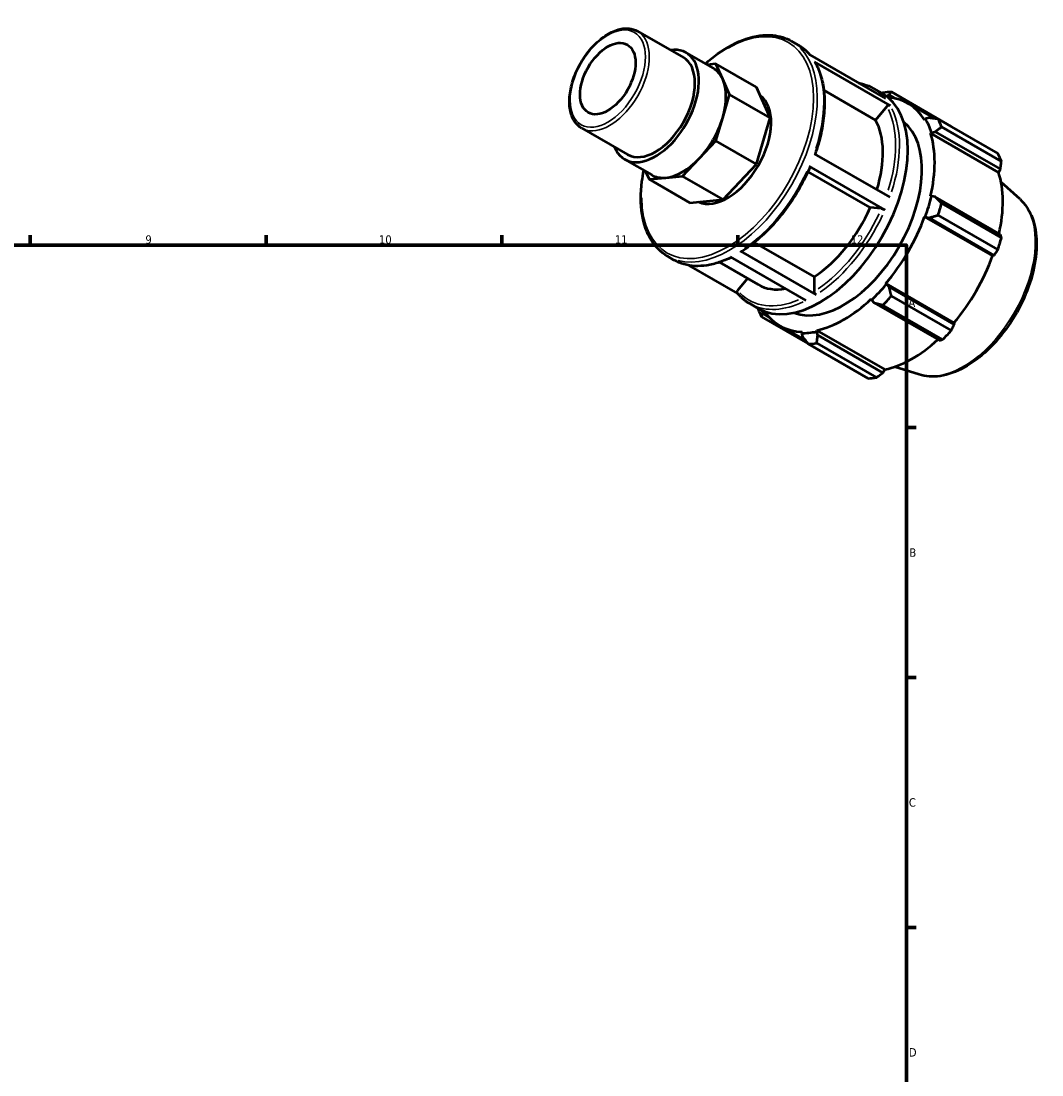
# Model space of a CAD drawing. Header units: millimetres. Extents: x 0 to 931, y 0 to 641.
# Tile 5 of 5: x 558 to 861, y 327 to 641. Entities that reach past the tile are written whole.
import ezdxf

# ---------------------------------------------------------------- set-up
doc = ezdxf.new("R2010")
doc.units = ezdxf.units.MM
for name, color, linetype, lineweight in [('Border (ISO)', 7, 'Continuous', 70), ('Visible (ISO)', 7, 'Continuous', 50), ('Visible Narrow (ISO)', 7, 'Continuous', 35)]:
    doc.layers.add(name, color=color, linetype=linetype, lineweight=lineweight)
doc.styles.add('Note Text (ISO)', font='tahoma.ttf')

# ---------------------------------------------------------------- blocks, each defined once
blk = doc.blocks.new('Borders Default Border')
at = {"layer": 'Border (ISO)'}
for p, q in [((560.67, 574), (560.67, 576.9)), ((630.75, 574), (630.75, 576.9)), ((700.83, 574), (700.83, 576.9)), ((770.92, 574), (770.92, 576.9)), ((821, 519.75), (823.9, 519.75)), ((821, 445.5), (823.9, 445.5)), ((821, 371.25), (823.9, 371.25))]:
    blk.add_line(p, q, dxfattribs=at)
at = {"layer": 'Border (ISO)', "flags": 128}
blk.add_lwpolyline([(20, 20), (20, 574), (821, 574), (821, 20), (20, 20)], dxfattribs=at)
at = {"layer": 'Border (ISO)', "color": 232, "true_color": 0xca0064, "char_height": 2.5, "attachment_point": 7, "style": 'Note Text (ISO)'}
for s, insert in [('9', (594.88, 574.35)), ('10', (664.29, 574.35)), ('11', (734.37, 574.4)), ('12', (804.46, 574.4)), ('A', (821.59, 555.62)), ('B', (821.89, 481.38)), ('C', (821.73, 407.08)), ('D', (821.73, 332.88))]:
    blk.add_mtext(s, dxfattribs=dict(at, insert=insert))

msp = doc.modelspace()

# ---------------------------------------------------------------- linework, layer by layer
at = {"layer": 'Visible (ISO)'}
for p, q in [((741.141, 637.537), (754.718, 629.719)), ((786.85, 634.612), (788.77, 633.507)), ((755.547, 631.16), (763.584, 626.532)), ((792.267, 630.527), (814.753, 617.579)), ((764.355, 627.827), (761.771, 627.576)), ((766.405, 623.286), (764.355, 627.827)), ((776.41, 620.885), (764.355, 627.827)), ((816.189, 615.494), (793.703, 628.443)), ((768.454, 618.745), (766.405, 623.286)), ((780.509, 611.803), (776.41, 620.885)), ((811.256, 620.558), (813.741, 619.127)), ((766.405, 611.843), (768.454, 618.745)), ((780.509, 611.803), (768.454, 618.745)), ((811.849, 611.127), (796.466, 619.985)), ((815.051, 618.257), (815.876, 618.661)), ((815.876, 618.661), (817.901, 617.494)), ((834.295, 609.258), (816.532, 619.487)), ((815.133, 615.21), (811.849, 611.127)), ((821.473, 616.094), (829.31, 611.581)), ((764.355, 604.941), (766.405, 611.843)), ((776.41, 597.999), (780.509, 611.803)), ((826.617, 611.52), (826.36, 611.217)), ((827.711, 611.792), (826.617, 611.52)), ((830.415, 611.431), (848.178, 601.202)), ((724.549, 608.724), (738.125, 600.906)), ((828.159, 607.233), (828.435, 607.493)), ((828.435, 607.493), (829.568, 607.679)), ((829.568, 607.679), (848.913, 596.539)), ((849.226, 598.879), (831.463, 609.108)), ((759.407, 599.722), (764.355, 604.941)), ((776.41, 597.999), (764.355, 604.941)), ((828.159, 607.233), (848.4, 595.577)), ((737.296, 599.466), (745.332, 594.838)), ((754.458, 594.503), (759.407, 599.722)), ((793.58, 601.154), (816.066, 588.205)), ((743.501, 595.892), (744.561, 593.543)), ((766.513, 587.561), (776.41, 597.999)), ((810.263, 585.141), (791.759, 595.796)), ((814.603, 584.469), (792.117, 597.418)), ((848.913, 596.539), (848.4, 595.577)), ((744.561, 593.543), (749.51, 594.023)), ((756.616, 586.601), (744.561, 593.543)), ((749.51, 594.023), (754.458, 594.503)), ((766.513, 587.561), (754.458, 594.503)), ((854.778, 587.596), (849.126, 592.725)), ((756.616, 586.601), (766.513, 587.561)), ((828.435, 588.543), (828.159, 588.485)), ((829.568, 588.326), (828.435, 588.543)), ((848.913, 577.187), (829.568, 588.326)), ((831.463, 586.408), (849.226, 576.179)), ((813.547, 584.84), (810.263, 585.141)), ((848.178, 572.649), (830.415, 582.878)), ((826.36, 582.429), (826.617, 582.422)), ((826.36, 582.429), (846.601, 570.773)), ((826.617, 582.422), (827.711, 582.075)), ((827.711, 582.075), (847.056, 570.935)), ((775.811, 574.807), (793.589, 564.569)), ((750.022, 570.658), (751.941, 569.553)), ((791.255, 557.556), (768.769, 570.505)), ((771.668, 572.157), (794.154, 559.208)), ((847.056, 570.935), (846.601, 570.773)), ((756.356, 567.977), (770.848, 559.631)), ((765.422, 568.887), (776.93, 562.26)), ((773.734, 564.1), (770.855, 560.52)), ((793.589, 564.569), (793.589, 560.189)), ((815.028, 562.349), (814.894, 562.57)), ((814.894, 562.57), (835.135, 550.914)), ((815.876, 561.575), (815.028, 562.349)), ((835.22, 550.435), (815.876, 561.575)), ((810.552, 557.99), (810.639, 557.72)), ((810.639, 557.72), (811.394, 556.847)), ((816.532, 558.833), (834.295, 548.604)), ((774.427, 556.604), (776.912, 555.173)), ((778.337, 553.643), (778.278, 554.495)), ((811.394, 556.847), (830.738, 545.708)), ((831.764, 545.934), (814.001, 556.163)), ((777.954, 552.668), (791.75, 544.724)), ((780.307, 552.508), (778.337, 553.643)), ((783.417, 550.008), (791.074, 545.599)), ((789.995, 548.231), (789.861, 547.857)), ((794.25, 548.282), (794.337, 548.652)), ((794.655, 547.208), (794.25, 548.282)), ((794.337, 548.652), (814.578, 536.996)), ((835.135, 550.914), (835.22, 550.435)), ((789.861, 547.857), (790.173, 546.774)), ((814, 536.069), (794.655, 547.208)), ((809.6, 534.383), (791.836, 544.612)), ((794.367, 544.857), (812.13, 534.628)), ((814.578, 536.996), (814, 536.069)), ((824.782, 535.507), (817.509, 537.821))]:
    msp.add_line(p, q, dxfattribs=at)
msp.add_ellipse((732.279, 623.457), major_axis=(5.807, 10.085), ratio=0.5780931, dxfattribs=at)
for centre, major_axis, start_param, end_param in [((746.422, 615.313), (9.126, 15.847), 2.711893, 6.712885), ((746.422, 615.313), (8.296, 14.407), 3.1415927, 6.2831853), ((754.458, 610.685), (9.126, 15.847), 5.8885525, 6.2831853), ((754.458, 610.685), (9.126, 15.847), 5.1031544, 5.8885525), ((767.87, 602.961), (9.126, 15.847), 3.1947918, 6.2277137), ((795.326, 587.15), (18.414, 31.977), 3.1415927, 6.2831853), ((804.184, 582.049), (20.46, 35.53), 0.3435016, 0.4380292), ((802.445, 583.051), (19.028, 33.043), 5.975819, 6.5581277), ((754.458, 610.685), (9.126, 15.847), 4.3177562, 5.1031544), ((792.276, 588.907), (15.345, 26.647), 5.0874296, 5.9464417), ((802.445, 583.051), (19.233, 33.398), 5.8012861, 5.975819), ((804.184, 582.049), (20.46, 35.53), 5.8412887, 5.9358163), ((802.445, 583.051), (16.368, 28.424), 3.231699, 6.193079), ((802.445, 583.051), (19.028, 33.043), 5.1904208, 5.8012861), ((754.458, 610.685), (-9.126, -15.847), 0.3907654, 1.1761635), ((821.947, 571.82), (20.46, 35.53), 5.8412887, 5.9358163), ((822.686, 571.395), (-19.028, -33.043), 2.0656152, 2.6596934), ((754.458, 610.685), (-9.126, -15.847), 0, 0.3907654), ((802.445, 583.051), (-19.233, -33.398), 1.8742952, 2.0488282), ((804.184, 582.049), (20.46, 35.53), 5.0558906, 5.1504181), ((792.276, 588.907), (-15.345, -26.647), 0.8438889, 1.7576515), ((802.445, 583.051), (19.028, 33.043), 4.4050227, 5.0158879), ((821.947, 571.82), (-20.46, -35.53), 1.9142979, 2.0088255), ((822.686, 571.395), (-19.028, -33.043), 1.26343, 1.8742952), ((792.276, 588.907), (-15.345, -26.647), 0, 0.4508532), ((802.445, 583.051), (-19.233, -33.398), 1.0888971, 1.26343), ((802.445, 583.051), (19.028, 33.043), 3.6196245, 4.2304897), ((804.184, 582.049), (20.46, 35.53), 4.2704924, 4.36502), ((804.184, 582.049), (-20.46, -35.53), 5.8412887, 5.9358163), ((802.445, 583.051), (-19.028, -33.043), 6.0082429, 6.5866842), ((802.445, 583.051), (-19.233, -33.398), 0.3034989, 0.4780318), ((821.947, 571.82), (-20.46, -35.53), 1.1288997, 1.2234273), ((822.686, 571.395), (-19.028, -33.043), 0.4780318, 1.0719493), ((804.184, 582.049), (-20.46, -35.53), 0.3435016, 0.4380292), ((821.947, 571.82), (-20.46, -35.53), 0.3435016, 0.4380292)]:
    msp.add_ellipse(centre, major_axis=major_axis, ratio=0.5780931, start_param=start_param, end_param=end_param, dxfattribs=at)
for points, knots in [([(724.549, 608.724), (723.659, 609.237), (722.903, 609.978), (721.71, 611.848), (721.289, 612.994), (720.82, 615.607), (720.793, 617.09), (721.148, 620.21), (721.533, 621.847), (722.67, 625.104), (723.421, 626.722), (725.209, 629.781), (726.247, 631.223), (728.511, 633.792), (729.738, 634.918), (732.272, 636.74), (733.579, 637.435), (736.144, 638.295), (737.404, 638.466), (739.502, 638.253), (740.37, 637.981), (741.141, 637.537)], [3.9250571, 3.9250571, 3.9250571, 3.9250571, 4.2177346, 4.2177346, 4.5264454, 4.5264454, 4.8522748, 4.8522748, 5.1803203, 5.1803203, 5.5070323, 5.5070323, 5.8331691, 5.8331691, 6.1599599, 6.1599599, 6.488061, 6.488061, 6.8132795, 6.8132795, 7.0666498, 7.0666498, 7.0666498, 7.0666498]), ([(761.238, 627.883), (762.439, 628.95), (763.664, 629.932), (767.691, 632.815), (770.545, 634.325), (776.107, 636.203), (778.817, 636.574), (783.323, 636.147), (785.194, 635.566), (786.85, 634.612)], [6.0189388, 6.0189388, 6.0189388, 6.0189388, 6.1627316, 6.1627316, 6.4863576, 6.4863576, 6.8088852, 6.8088852, 7.0666498, 7.0666498, 7.0666498, 7.0666498]), ([(788.77, 633.507), (789.044, 633.349), (789.312, 633.181), (789.837, 632.825), (790.093, 632.637), (790.592, 632.242), (790.836, 632.035), (791.309, 631.602), (791.538, 631.376), (791.963, 630.928), (792.159, 630.708), (792.349, 630.48)], [0.78346445, 0.78346445, 0.78346445, 0.78346445, 0.82613305, 0.82613305, 0.86880165, 0.86880165, 0.91147024, 0.91147024, 0.95413884, 0.95413884, 0.99276739, 0.99276739, 0.99276739, 0.99276739]), ([(793.703, 628.443), (793.773, 628.403), (793.841, 628.338), (793.886, 628.267), (793.889, 628.261), (793.892, 628.255)], [0, 0, 0, 0, 0.029601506, 0.029601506, 0.032021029, 0.032021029, 0.032021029, 0.032021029]), ([(793.892, 628.255), (794.638, 626.955), (795.239, 625.502), (796.137, 622.347), (796.435, 620.644), (796.724, 617.045), (796.715, 615.149), (796.395, 611.226), (796.084, 609.2), (795.178, 605.111), (794.586, 603.049), (793.864, 600.991)], [1.10813973, 1.10813973, 1.10813973, 1.10813973, 1.2952331, 1.2952331, 1.48232648, 1.48232648, 1.66941985, 1.66941985, 1.85651323, 1.85651323, 2.04122584, 2.04122584, 2.04122584, 2.04122584]), ([(806.841, 622.135), (807.332, 622.05), (807.813, 621.941), (809.332, 621.511), (810.327, 621.093), (811.256, 620.558)], [0.57416152, 0.57416152, 0.57416152, 0.57416152, 0.63900809, 0.63900809, 0.78346445, 0.78346445, 0.78346445, 0.78346445]), ([(815.133, 615.21), (815.193, 615.285), (815.281, 615.364), (815.446, 615.473), (815.553, 615.521), (815.738, 615.571), (815.848, 615.581), (816.023, 615.564), (816.119, 615.534), (816.189, 615.494)], [0.35577745, 0.35577745, 0.35577745, 0.35577745, 0.38547178, 0.38547178, 0.41513602, 0.41513602, 0.44476554, 0.44476554, 0.47436705, 0.47436705, 0.47436705, 0.47436705]), ([(750.022, 570.658), (748.049, 571.794), (746.385, 573.459), (743.811, 577.687), (742.92, 580.273), (742.001, 586.129), (741.994, 589.416), (742.574, 593.96), (742.758, 595.069), (742.986, 596.189)], [3.9250571, 3.9250571, 3.9250571, 3.9250571, 4.2319511, 4.2319511, 4.547524, 4.547524, 4.8704865, 4.8704865, 4.9727681, 4.9727681, 4.9727681, 4.9727681]), ([(792.372, 597.172), (791.482, 595.105), (790.466, 593.063), (788.217, 589.098), (786.985, 587.175), (784.345, 583.513), (782.937, 581.775), (779.995, 578.542), (778.46, 577.047), (775.313, 574.354), (773.701, 573.154), (772.077, 572.124)], [2.1557726, 2.1557726, 2.1557726, 2.1557726, 2.34279982, 2.34279982, 2.52982704, 2.52982704, 2.71685426, 2.71685426, 2.90388149, 2.90388149, 3.09090871, 3.09090871, 3.09090871, 3.09090871]), ([(792.117, 597.418), (792.187, 597.378), (792.255, 597.332), (792.338, 597.262), (792.367, 597.225), (792.376, 597.191), (792.375, 597.181), (792.371, 597.173)], [0, 0, 0, 0, 0.029601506, 0.029601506, 0.059231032, 0.059231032, 0.07138712, 0.07138712, 0.07138712, 0.07138712]), ([(854.778, 587.596), (856.201, 586.304), (857.327, 584.648), (859.005, 580.663), (859.499, 578.284), (859.766, 573.047), (859.505, 570.168), (858.25, 564.274), (857.257, 561.259), (854.653, 555.394), (853.046, 552.546), (849.373, 547.282), (847.309, 544.867), (842.905, 540.702), (840.565, 538.956), (835.81, 536.332), (833.394, 535.454), (828.86, 534.767), (826.727, 534.888), (824.782, 535.507)], [0.9087145, 0.9087145, 0.9087145, 0.9087145, 1.1973073, 1.1973073, 1.513595, 1.513595, 1.8442104, 1.8442104, 2.1746148, 2.1746148, 2.5033981, 2.5033981, 2.8321004, 2.8321004, 3.1623124, 3.1623124, 3.4932442, 3.4932442, 3.799807, 3.799807, 3.799807, 3.799807]), ([(813.547, 584.84), (813.607, 584.834), (813.695, 584.818), (813.86, 584.777), (813.967, 584.745), (814.152, 584.68), (814.262, 584.636), (814.437, 584.558), (814.533, 584.509), (814.603, 584.469)], [0.35577745, 0.35577745, 0.35577745, 0.35577745, 0.38547178, 0.38547178, 0.41513602, 0.41513602, 0.44476554, 0.44476554, 0.47436705, 0.47436705, 0.47436705, 0.47436705]), ([(768.992, 570.377), (767.788, 569.778), (766.586, 569.276), (764.154, 568.462), (762.925, 568.159), (760.518, 567.789), (759.341, 567.723), (757.062, 567.831), (755.962, 568.007), (753.865, 568.6), (752.87, 569.018), (751.941, 569.553)], [3.20903239, 3.20903239, 3.20903239, 3.20903239, 3.34723165, 3.34723165, 3.49168801, 3.49168801, 3.63614438, 3.63614438, 3.78060074, 3.78060074, 3.92505711, 3.92505711, 3.92505711, 3.92505711]), ([(772.077, 572.124), (772.074, 572.122), (772.071, 572.12), (772.019, 572.09), (771.949, 572.076), (771.82, 572.088), (771.738, 572.117), (771.668, 572.157)], [0.413206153, 0.413206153, 0.413206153, 0.413206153, 0.41496949, 0.41496949, 0.444605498, 0.444605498, 0.474222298, 0.474222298, 0.474222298, 0.474222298]), ([(770.789, 559.703), (770.775, 559.72), (770.762, 559.738), (770.71, 559.821), (770.68, 559.911), (770.667, 560.075), (770.681, 560.176), (770.739, 560.346), (770.794, 560.444), (770.855, 560.52)], [0.021747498, 0.021747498, 0.021747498, 0.021747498, 0.029607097, 0.029607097, 0.059233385, 0.059233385, 0.088883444, 0.088883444, 0.118554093, 0.118554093, 0.118554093, 0.118554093]), ([(774.427, 556.604), (774.153, 556.762), (773.884, 556.93), (773.36, 557.286), (773.104, 557.474), (772.604, 557.869), (772.361, 558.077), (771.888, 558.51), (771.659, 558.736), (771.213, 559.206), (770.997, 559.45), (770.789, 559.703)], [3.92505711, 3.92505711, 3.92505711, 3.92505711, 3.9677257, 3.9677257, 4.0103943, 4.0103943, 4.0530629, 4.0530629, 4.09573149, 4.09573149, 4.13840009, 4.13840009, 4.13840009, 4.13840009]), ([(794.154, 559.208), (794.085, 559.248), (794.003, 559.315), (793.874, 559.451), (793.804, 559.545), (793.705, 559.716), (793.659, 559.823), (793.605, 560.003), (793.589, 560.108), (793.589, 560.189)], [0, 0, 0, 0, 0.0296071, 0.0296071, 0.05923339, 0.05923339, 0.08888344, 0.08888344, 0.11855409, 0.11855409, 0.11855409, 0.11855409])]:
    msp.add_open_spline(points, degree=3, knots=knots, dxfattribs=at)
for points, weights in [([(814.001, 619.242), (813.862, 619.189), (813.725, 619.136)], [1.01280586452, 1.01243631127, 1.012058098]), ([(815.876, 618.661), (816.186, 619.072), (816.532, 619.487)], [1.0048565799, 1.00923540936, 1.01280586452]), ([(830.415, 611.431), (829.024, 611.622), (827.711, 611.792)], [1.01280586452, 1.00923540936, 1.0048565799]), ([(829.568, 607.679), (830.485, 608.386), (831.463, 609.108)], [1.0048565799, 1.00923540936, 1.01280586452]), ([(834.343, 609.169), (834.319, 609.213), (834.295, 609.258)], [1.00021253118, 1.00010729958, 1]), ([(848.913, 596.539), (849.07, 597.683), (849.226, 598.879)], [1.0034456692, 1.00213046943, 1]), ([(831.463, 586.408), (830.485, 587.394), (829.568, 588.326)], [1.01280586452, 1.00923540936, 1.0048565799]), ([(827.711, 582.075), (829.024, 582.475), (830.415, 582.878)], [1.0048565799, 1.00923540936, 1.01280586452]), ([(849.226, 576.179), (849.07, 576.691), (848.913, 577.187)], [1, 1.00213046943, 1.0034456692]), ([(847.056, 570.935), (847.61, 571.772), (848.178, 572.649)], [1.0034456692, 1.00213046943, 1]), ([(816.532, 558.833), (816.186, 560.238), (815.876, 561.575)], [1.01280586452, 1.00923540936, 1.0048565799]), ([(776.872, 555.196), (776.889, 555.094), (776.905, 554.991)], [1.01228120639, 1.01254568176, 1.01280586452]), ([(811.394, 556.847), (812.659, 556.519), (814.001, 556.163)], [1.0048565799, 1.00923540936, 1.01280586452]), ([(777.954, 552.668), (778.138, 553.172), (778.337, 553.643)], [1.01280586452, 1.00923540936, 1.0048565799]), ([(834.295, 548.604), (834.771, 549.536), (835.22, 550.435)], [1, 1.00213046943, 1.0034456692]), ([(790.173, 546.774), (790.977, 545.721), (791.836, 544.612)], [1.0048565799, 1.00923540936, 1.01280586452]), ([(794.367, 544.857), (794.503, 546.063), (794.655, 547.208)], [1.01280586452, 1.00923540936, 1.0048565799]), ([(830.738, 545.708), (831.245, 545.816), (831.764, 545.934)], [1.0034456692, 1.00213046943, 1]), ([(812.13, 534.628), (813.088, 535.361), (814, 536.069)], [1, 1.00213046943, 1.0034456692])]:
    msp.add_rational_spline(points, weights, degree=2, dxfattribs=at)
at = {"layer": 'Visible Narrow (ISO)'}
msp.add_ellipse((732.279, 623.457), major_axis=(7.897, 13.713), ratio=0.5780931, dxfattribs=at)
for centre, major_axis, start_param, end_param in [((767.87, 602.961), (18.015, 31.284), 2.3630308, 7.0617472), ((732.845, 623.131), (-8.296, -14.407), 0.1570796, 2.984513), ((768.436, 602.635), (-18.414, -31.977), 0.1570796, 2.984513), ((770.355, 601.53), (18.414, 31.977), 6.080466, 6.2725159), ((770.355, 601.53), (18.414, 31.977), 5.0694004, 5.9118253), ((792.276, 588.907), (18.015, 31.284), 6.2424707, 6.3238999), ((792.841, 588.581), (18.414, 31.977), 6.080466, 6.2725159), ((792.276, 588.907), (18.015, 31.284), 5.0760893, 5.9108987), ((792.841, 588.581), (18.414, 31.977), 5.0694004, 5.9118253), ((770.355, 601.53), (-18.414, -31.977), 0.8806102, 1.7230351), ((837.884, 562.643), (15.116, 26.25), 3.4113974, 6.0133806), ((792.276, 588.907), (-18.015, -31.284), 0.8816035, 1.7218087), ((792.841, 588.581), (18.414, 31.977), 4.0222028, 4.8646277), ((770.355, 601.53), (-18.414, -31.977), 0.0361319, 0.686507), ((792.276, 588.907), (-18.015, -31.284), 6.1163835, 6.9348496), ((792.841, 588.581), (-18.414, -31.977), 0.0361319, 0.686507)]:
    msp.add_ellipse(centre, major_axis=major_axis, ratio=0.5780931, start_param=start_param, end_param=end_param, dxfattribs=at)

# ---------------------------------------------------------------- block references
msp.add_blockref('Borders Default Border', (0, 0))

doc.saveas('drawing.dxf')
